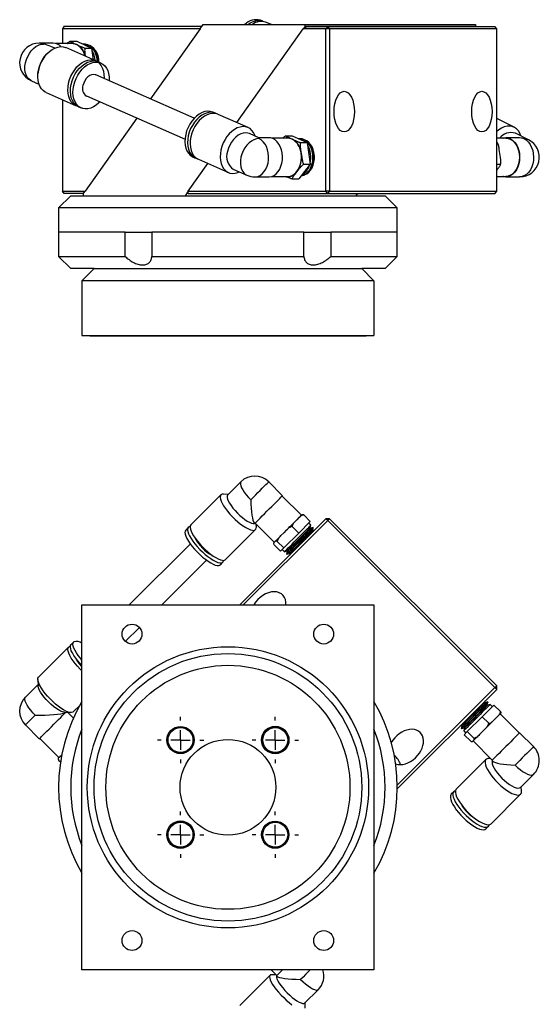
# Model space of a CAD drawing. Header units: inches. Extents: x 0.9 to 21.6, y 0.8 to 16.2.
# Tile 7 of 7: x 16.2 to 21.6, y 6.1 to 16.2. Entities that reach past the tile are written whole.
import ezdxf

# ---------------------------------------------------------------- set-up
doc = ezdxf.new("R2010")
doc.units = ezdxf.units.IN
doc.header["$MEASUREMENT"] = 0
doc.layers.add('SLD-0', color=7, linetype='Continuous')

# ---------------------------------------------------------------- blocks, each defined once
blk = doc.blocks.new('SW_CENTERMARKSYMBOL_0')
at = {"layer": 'SLD-0', "color": 0}
for p, q in [((0, 0.2), (0, 0.238)), ((-0.2, 0), (-0.238, 0)), ((0, 0), (-0.1, 0)), ((0, 0), (0, 0.1)), ((0, 0), (0, -0.1)), ((0, 0), (0.1, 0)), ((0.2, 0), (0.238, 0)), ((0, -0.2), (0, -0.238))]:
    blk.add_line(p, q, dxfattribs=at)
blk = doc.blocks.new('SW_CENTERMARKSYMBOL_1')
at = {"layer": 'SLD-0', "color": 0}
for p, q in [((0, 0.2), (0, 0.238)), ((-0.2, 0), (-0.238, 0)), ((0, 0), (-0.1, 0)), ((0, 0), (0, 0.1)), ((0, 0), (0, -0.1)), ((0, 0), (0.1, 0)), ((0.2, 0), (0.238, 0)), ((0, -0.2), (0, -0.238))]:
    blk.add_line(p, q, dxfattribs=at)
blk = doc.blocks.new('SW_CENTERMARKSYMBOL_2')
at = {"layer": 'SLD-0', "color": 0}
for p, q in [((0, 0.2), (0, 0.238)), ((-0.2, 0), (-0.238, 0)), ((0, 0), (-0.1, 0)), ((0, 0), (0, 0.1)), ((0, 0), (0, -0.1)), ((0, 0), (0.1, 0)), ((0.2, 0), (0.238, 0)), ((0, -0.2), (0, -0.238))]:
    blk.add_line(p, q, dxfattribs=at)
blk = doc.blocks.new('SW_CENTERMARKSYMBOL_3')
at = {"layer": 'SLD-0', "color": 0}
for p, q in [((0, 0.2), (0, 0.238)), ((-0.2, 0), (-0.238, 0)), ((0, 0), (-0.1, 0)), ((0, 0), (0, 0.1)), ((0, 0), (0, -0.1)), ((0, 0), (0.1, 0)), ((0.2, 0), (0.238, 0)), ((0, -0.2), (0, -0.238))]:
    blk.add_line(p, q, dxfattribs=at)

msp = doc.modelspace()

# ---------------------------------------------------------------- linework, layer by layer
at = {"color": 7, "linetype": 'Continuous', "lineweight": 25}
for p, q in [((18.747, 16.224), (18.72, 16.234)), ((18.835, 16.191), (18.774, 16.214)), ((16.703, 16.172), (16.686, 16.147)), ((18.101, 16.147), (16.686, 16.147)), ((16.686, 16.147), (16.686, 15.994)), ((16.703, 16.172), (18.118, 16.172)), ((18.101, 16.147), (17.59, 15.425)), ((18.101, 16.147), (18.132, 16.191)), ((18.132, 16.191), (19.179, 16.191)), ((18.479, 15.182), (19.16, 16.146)), ((19.16, 16.146), (19.196, 16.171)), ((19.179, 16.171), (19.16, 16.146)), ((19.394, 16.146), (19.16, 16.146)), ((19.179, 16.171), (19.179, 16.191)), ((19.179, 16.191), (20.932, 16.191)), ((20.932, 16.171), (19.179, 16.171)), ((19.196, 16.171), (19.412, 16.171)), ((19.412, 16.171), (19.394, 16.146)), ((19.394, 14.476), (19.394, 16.146)), ((19.43, 16.146), (19.394, 16.146)), ((19.43, 16.146), (19.412, 16.171)), ((19.412, 16.171), (21.13, 16.171)), ((19.43, 16.146), (19.43, 14.476)), ((21.148, 16.146), (19.43, 16.146)), ((20.932, 16.191), (20.932, 16.171)), ((20.932, 16.171), (20.932, 16.171)), ((21.148, 16.146), (21.13, 16.171)), ((21.148, 14.476), (21.148, 16.146)), ((16.592, 15.999), (16.449, 15.999)), ((16.789, 15.994), (16.623, 15.994)), ((16.766, 16.02), (16.834, 16.02)), ((16.805, 15.997), (16.832, 15.984)), ((16.834, 16.02), (16.986, 15.949)), ((16.607, 15.948), (16.569, 15.965)), ((17.029, 15.818), (16.721, 15.953)), ((16.832, 15.984), (16.86, 15.972)), ((16.914, 15.989), (16.911, 15.989)), ((16.919, 15.949), (16.986, 15.949)), ((16.986, 15.949), (17.004, 15.829)), ((16.518, 15.878), (16.504, 15.862)), ((16.919, 15.878), (16.921, 15.865)), ((17.082, 15.794), (17.056, 15.806)), ((16.439, 15.713), (16.436, 15.692)), ((16.368, 15.613), (16.445, 15.579)), ((18.041, 15.228), (17.029, 15.672)), ((16.518, 15.492), (16.827, 15.356)), ((16.686, 15.418), (16.686, 14.477)), ((16.934, 15.456), (17.946, 15.011)), ((16.853, 15.345), (16.88, 15.333)), ((18.259, 15.278), (18.232, 15.29)), ((17.451, 15.229), (16.92, 14.477)), ((18.594, 15.131), (18.286, 15.266)), ((21.329, 15.135), (21.148, 15.225)), ((18.705, 15.027), (18.608, 15.07)), ((18.806, 15.027), (18.705, 15.027)), ((19.003, 15.022), (18.836, 15.022)), ((18.98, 15.048), (19.047, 15.048)), ((19.018, 15.025), (19.046, 15.013)), ((19.046, 15.013), (19.073, 15)), ((19.047, 15.048), (19.2, 14.977)), ((19.128, 15.017), (19.125, 15.017)), ((21.242, 15.022), (21.148, 15.022)), ((21.337, 15.027), (21.242, 15.027)), ((21.474, 15.006), (21.34, 15.073)), ((19.133, 14.977), (19.2, 14.977)), ((19.133, 14.906), (19.139, 14.866)), ((19.2, 14.977), (19.233, 14.755)), ((21.154, 14.976), (21.148, 14.976)), ((21.155, 14.974), (21.153, 14.977)), ((21.157, 14.97), (21.155, 14.974)), ((21.181, 14.864), (21.175, 14.905)), ((18.03, 14.828), (18.057, 14.817)), ((18.083, 14.805), (18.392, 14.67)), ((19.139, 14.866), (19.145, 14.826)), ((21.187, 14.824), (21.181, 14.864)), ((17.979, 14.476), (18.182, 14.762)), ((18.446, 14.701), (18.582, 14.641)), ((19.096, 14.679), (19.074, 14.652)), ((19.117, 14.706), (19.096, 14.679)), ((19.233, 14.755), (19.114, 14.603)), ((19.166, 14.755), (19.233, 14.755)), ((21.186, 14.753), (21.148, 14.753)), ((21.148, 14.692), (21.158, 14.705)), ((21.185, 14.747), (21.189, 14.763)), ((18.663, 14.624), (18.806, 14.624)), ((18.836, 14.629), (19.003, 14.629)), ((18.987, 14.626), (18.981, 14.629)), ((19.047, 14.603), (19.114, 14.603)), ((21.148, 14.629), (21.242, 14.629)), ((21.242, 14.624), (21.384, 14.624)), ((16.686, 14.477), (16.92, 14.477)), ((16.703, 14.452), (16.686, 14.477)), ((16.901, 14.451), (16.92, 14.477)), ((17.979, 14.476), (17.948, 14.431)), ((17.979, 14.476), (19.394, 14.476)), ((17.979, 14.451), (17.979, 14.476)), ((19.43, 14.476), (19.394, 14.476)), ((19.412, 14.451), (19.394, 14.476)), ((19.412, 14.451), (19.43, 14.476)), ((19.43, 14.476), (21.148, 14.476)), ((21.13, 14.451), (21.148, 14.476)), ((16.772, 14.431), (16.647, 14.306)), ((16.902, 14.452), (16.703, 14.452)), ((16.772, 14.431), (20.002, 14.431)), ((16.901, 14.451), (16.901, 14.431)), ((19.412, 14.451), (17.979, 14.451)), ((21.13, 14.451), (19.412, 14.451)), ((19.715, 14.451), (19.702, 14.431)), ((20.127, 14.306), (20.002, 14.431)), ((16.647, 14.306), (16.647, 14.056)), ((20.127, 14.306), (16.647, 14.306)), ((20.127, 14.056), (20.127, 14.306)), ((16.647, 14.056), (16.647, 13.806)), ((17.331, 14.056), (16.647, 14.056)), ((17.331, 14.056), (17.606, 14.056)), ((17.331, 13.806), (17.331, 14.056)), ((19.167, 14.056), (17.606, 14.056)), ((17.606, 14.056), (17.606, 13.806)), ((19.167, 14.056), (19.443, 14.056)), ((19.167, 13.806), (19.167, 14.056)), ((19.443, 14.056), (19.443, 13.806)), ((20.127, 14.056), (19.443, 14.056)), ((20.127, 13.806), (20.127, 14.056)), ((16.647, 13.806), (16.772, 13.681)), ((16.647, 13.806), (17.331, 13.806)), ((17.606, 13.806), (19.167, 13.806)), ((19.443, 13.806), (20.127, 13.806)), ((20.002, 13.681), (20.127, 13.806)), ((17.012, 13.681), (16.772, 13.681)), ((16.887, 13.556), (17.012, 13.681)), ((17.012, 13.681), (19.762, 13.681)), ((19.762, 13.681), (19.887, 13.556)), ((20.002, 13.681), (19.762, 13.681)), ((19.887, 13.556), (16.887, 13.556)), ((16.887, 13.556), (16.887, 12.994)), ((19.887, 13.556), (19.887, 12.994)), ((16.887, 12.994), (19.887, 12.994)), ((16.977, 12.989), (19.797, 12.989)), ((18.521, 11.49), (18.384, 11.354)), ((18.948, 11.347), (18.806, 11.49)), ((18.315, 11.355), (18.006, 11.047)), ((18.391, 11.36), (18.34, 11.363)), ((19.142, 11.147), (18.945, 11.344)), ((19.166, 11.15), (19.233, 11.082)), ((18.508, 10.225), (19.394, 11.111)), ((19.412, 11.093), (18.543, 10.225)), ((18.657, 11.069), (18.663, 11.062)), ((18.666, 11.066), (18.864, 10.868)), ((18.679, 11.024), (18.677, 11.055)), ((19.096, 11.101), (19.074, 11.079)), ((19.117, 11.122), (19.096, 11.101)), ((19.233, 11.082), (19.114, 10.963)), ((19.238, 11.043), (19.216, 11.065)), ((19.231, 11.017), (19.238, 11.043)), ((19.412, 11.093), (19.394, 11.111)), ((19.43, 11.111), (19.394, 11.111)), ((19.412, 11.093), (19.43, 11.111)), ((21.13, 9.375), (19.412, 11.093)), ((19.43, 11.111), (21.148, 9.393)), ((17.98, 11.02), (17.953, 10.994)), ((18.363, 10.69), (18.671, 10.999)), ((18.96, 10.964), (18.932, 10.937)), ((18.987, 10.992), (18.96, 10.964)), ((19.114, 10.963), (18.961, 10.81)), ((19.047, 11.03), (19.114, 10.963)), ((19.235, 11.014), (19.231, 11.017)), ((19.261, 11.021), (19.235, 11.014)), ((19.257, 10.992), (19.264, 11.018)), ((19.26, 10.988), (19.257, 10.992)), ((19.276, 10.993), (19.26, 10.988)), ((19.264, 11.018), (19.261, 11.021)), ((18.001, 10.852), (17.373, 10.225)), ((18.867, 10.871), (18.861, 10.865)), ((18.861, 10.844), (18.928, 10.777)), ((18.872, 10.877), (18.867, 10.871)), ((18.894, 10.877), (18.961, 10.81)), ((18.961, 10.81), (18.928, 10.777)), ((18.945, 10.794), (18.968, 10.772)), ((18.968, 10.772), (18.993, 10.779)), ((18.997, 10.776), (18.99, 10.75)), ((18.99, 10.75), (18.993, 10.747)), ((18.993, 10.779), (18.997, 10.776)), ((18.993, 10.747), (19.019, 10.754)), ((19.022, 10.75), (19.018, 10.734)), ((19.019, 10.754), (19.022, 10.75)), ((17.707, 10.225), (18.168, 10.685)), ((18.309, 10.637), (18.336, 10.664)), ((16.887, 6.475), (16.887, 10.225)), ((16.887, 10.225), (19.887, 10.225)), ((19.887, 10.225), (19.887, 6.475)), ((17.332, 9.849), (17.477, 9.994)), ((16.803, 9.844), (16.776, 9.817)), ((16.75, 9.79), (16.441, 9.482)), ((16.434, 9.457), (16.437, 9.392)), ((16.436, 9.406), (16.307, 9.276)), ((20.126, 8.371), (21.13, 9.375)), ((21.148, 9.357), (20.127, 8.336)), ((21.13, 9.375), (21.148, 9.393)), ((21.13, 9.375), (21.148, 9.357)), ((21.148, 9.357), (21.148, 9.393)), ((21.025, 9.223), (21.03, 9.239)), ((21.029, 9.22), (21.025, 9.223)), ((21.055, 9.227), (21.029, 9.22)), ((21.051, 9.198), (21.058, 9.224)), ((21.058, 9.224), (21.055, 9.227)), ((16.708, 9.121), (16.773, 9.118)), ((16.799, 9.062), (16.742, 9.119)), ((16.798, 9.126), (16.864, 9.192)), ((20.999, 9.075), (21.119, 9.196)), ((21.054, 9.194), (21.051, 9.198)), ((21.08, 9.201), (21.054, 9.194)), ((21.102, 9.179), (21.08, 9.201)), ((21.186, 9.129), (21.119, 9.196)), ((20.846, 8.923), (20.999, 9.075)), ((21.066, 9.008), (20.999, 9.075)), ((21.115, 9.036), (21.137, 9.058)), ((21.137, 9.058), (21.158, 9.079)), ((21.381, 8.908), (21.184, 9.105)), ((16.307, 8.991), (16.449, 8.848)), ((20.771, 8.981), (20.787, 8.985)), ((20.791, 8.982), (20.784, 8.956)), ((20.784, 8.956), (20.787, 8.953)), ((20.787, 8.985), (20.791, 8.982)), ((20.787, 8.953), (20.813, 8.96)), ((20.816, 8.956), (20.809, 8.93)), ((20.809, 8.93), (20.831, 8.908)), ((20.813, 8.96), (20.816, 8.956)), ((20.814, 8.891), (20.846, 8.923)), ((20.913, 8.856), (20.846, 8.923)), ((20.973, 8.894), (21, 8.921)), ((21, 8.921), (21.028, 8.949)), ((21.527, 8.769), (21.384, 8.911)), ((16.453, 8.852), (16.65, 8.655)), ((20.882, 8.824), (20.814, 8.891)), ((20.903, 8.824), (20.908, 8.829)), ((20.905, 8.826), (21.103, 8.629)), ((20.908, 8.829), (20.914, 8.835)), ((16.653, 8.658), (16.647, 8.652)), ((16.647, 8.63), (16.666, 8.611)), ((16.659, 8.664), (16.653, 8.658)), ((21.038, 8.636), (20.733, 8.331)), ((21.088, 8.644), (21.07, 8.645)), ((21.099, 8.626), (21.107, 8.618)), ((21.392, 8.349), (21.527, 8.483)), ((20.707, 8.305), (20.681, 8.279)), ((21.404, 8.312), (21.401, 8.358)), ((21.09, 7.975), (21.394, 8.28)), ((21.037, 7.923), (21.064, 7.949)), ((19.887, 6.475), (16.887, 6.475)), ((18.82, 6.418), (18.508, 6.106)), ((18.83, 6.475), (18.889, 6.416)), ((18.882, 6.422), (18.838, 6.424)), ((18.885, 6.412), (18.89, 6.408)), ((19.175, 6.132), (19.313, 6.27)), ((19.182, 6.08), (19.18, 6.137))]:
    msp.add_line(p, q, dxfattribs=at)
at = {"color": 7, "linetype": 'Continuous', "lineweight": 25, "flags": 128}
for points in [[(16.492, 15.99), (16.467, 15.997), (16.449, 15.999)], [(16.368, 15.613), (16.361, 15.616), (16.341, 15.631), (16.325, 15.65), (16.313, 15.673), (16.305, 15.701), (16.301, 15.731), (16.302, 15.764), (16.307, 15.797), (16.316, 15.831), (16.33, 15.863), (16.347, 15.894), (16.367, 15.921), (16.39, 15.945), (16.415, 15.964), (16.44, 15.978), (16.466, 15.987), (16.492, 15.99)], [(16.441, 15.722), (16.452, 15.759), (16.466, 15.795), (16.483, 15.829), (16.504, 15.861), (16.528, 15.889), (16.554, 15.914), (16.581, 15.934), (16.609, 15.949), (16.638, 15.959), (16.666, 15.963), (16.693, 15.962), (16.718, 15.955), (16.721, 15.953)], [(17.047, 15.808), (17.043, 15.842), (17.035, 15.875), (17.023, 15.905), (17.008, 15.931), (16.99, 15.954), (16.969, 15.971), (16.946, 15.982), (16.922, 15.988), (16.9, 15.988)], [(17.047, 15.808), (17.043, 15.842), (17.035, 15.875), (17.023, 15.905), (17.008, 15.931), (16.99, 15.954), (16.969, 15.971), (16.946, 15.982), (16.922, 15.988), (16.902, 15.988)], [(17.05, 15.806), (17.05, 15.808), (17.046, 15.842), (17.038, 15.875), (17.026, 15.905), (17.011, 15.931), (16.993, 15.954), (16.972, 15.971), (16.949, 15.982), (16.925, 15.988), (16.914, 15.989)], [(16.75, 15.587), (16.76, 15.624), (16.774, 15.66), (16.792, 15.694), (16.813, 15.726), (16.836, 15.754), (16.862, 15.778), (16.889, 15.799), (16.918, 15.814), (16.946, 15.823), (16.974, 15.828), (17.001, 15.826), (17.026, 15.819), (17.049, 15.807), (17.069, 15.789), (17.086, 15.767), (17.099, 15.74), (17.108, 15.71), (17.113, 15.677), (17.114, 15.642), (17.113, 15.635)], [(16.776, 15.575), (16.787, 15.612), (16.801, 15.648), (16.818, 15.682), (16.839, 15.714), (16.863, 15.742), (16.889, 15.767), (16.916, 15.787), (16.944, 15.802), (16.973, 15.812), (17.001, 15.816), (17.028, 15.815), (17.053, 15.807), (17.056, 15.806)], [(16.803, 15.564), (16.813, 15.601), (16.827, 15.636), (16.845, 15.671), (16.866, 15.702), (16.889, 15.731), (16.915, 15.755), (16.942, 15.775), (16.971, 15.79), (16.999, 15.8), (17.027, 15.804), (17.054, 15.803), (17.079, 15.796), (17.102, 15.783), (17.122, 15.766), (17.139, 15.743), (17.152, 15.717), (17.161, 15.687), (17.166, 15.654), (17.167, 15.619), (17.166, 15.612)], [(16.518, 15.492), (16.51, 15.496), (16.488, 15.511), (16.47, 15.531), (16.455, 15.556), (16.443, 15.584), (16.436, 15.616), (16.434, 15.65), (16.435, 15.686), (16.441, 15.722)], [(16.84, 15.351), (16.818, 15.361), (16.797, 15.376), (16.778, 15.396), (16.763, 15.42), (16.752, 15.449), (16.745, 15.48), (16.742, 15.515), (16.744, 15.55), (16.75, 15.587)], [(17.029, 15.672), (17.024, 15.674), (17.006, 15.677), (16.987, 15.674), (16.967, 15.665), (16.948, 15.652), (16.931, 15.634), (16.917, 15.613), (16.905, 15.589), (16.898, 15.564)], [(16.853, 15.345), (16.845, 15.349), (16.823, 15.364), (16.805, 15.384), (16.79, 15.409), (16.778, 15.437), (16.772, 15.469), (16.769, 15.503), (16.77, 15.539), (16.776, 15.575)], [(17.071, 15.395), (17.06, 15.384), (17.034, 15.362), (17.006, 15.344), (16.977, 15.332), (16.949, 15.325), (16.922, 15.323), (16.895, 15.328), (16.871, 15.337), (16.85, 15.352), (16.831, 15.372), (16.816, 15.397), (16.805, 15.425), (16.798, 15.457), (16.795, 15.491), (16.797, 15.527), (16.803, 15.564)], [(18.232, 15.29), (18.229, 15.291), (18.204, 15.298), (18.177, 15.299), (18.149, 15.295), (18.121, 15.285), (18.092, 15.27), (18.065, 15.25), (18.039, 15.226), (18.016, 15.197), (17.995, 15.166), (17.977, 15.132), (17.963, 15.096), (17.953, 15.059)], [(18.272, 15.271), (18.256, 15.279), (18.231, 15.286), (18.204, 15.288), (18.176, 15.284), (18.147, 15.274), (18.119, 15.259), (18.092, 15.239), (18.066, 15.214), (18.042, 15.186), (18.022, 15.154), (18.004, 15.12), (17.99, 15.084), (17.98, 15.047)], [(18.286, 15.266), (18.283, 15.268), (18.257, 15.275), (18.23, 15.276), (18.202, 15.272), (18.174, 15.262), (18.146, 15.247), (18.118, 15.227), (18.093, 15.203), (18.069, 15.174), (18.048, 15.142), (18.03, 15.108), (18.016, 15.072), (18.006, 15.036)], [(18.667, 15.044), (18.664, 15.053), (18.651, 15.08), (18.634, 15.102), (18.614, 15.12), (18.591, 15.132), (18.566, 15.139), (18.539, 15.141), (18.511, 15.137), (18.482, 15.127), (18.454, 15.112), (18.427, 15.092), (18.401, 15.067), (18.377, 15.039), (18.357, 15.007), (18.339, 14.973), (18.325, 14.937), (18.315, 14.9)], [(21.396, 15.045), (21.396, 15.046), (21.386, 15.074), (21.371, 15.098), (21.353, 15.118), (21.332, 15.133), (21.308, 15.143), (21.282, 15.147), (21.255, 15.145), (21.226, 15.139), (21.197, 15.126), (21.169, 15.109), (21.148, 15.092)], [(17.953, 15.059), (17.947, 15.022), (17.945, 14.986), (17.948, 14.952), (17.955, 14.921), (17.966, 14.892), (17.981, 14.868), (18, 14.848), (18.021, 14.833), (18.03, 14.828)], [(17.98, 15.047), (17.974, 15.011), (17.972, 14.975), (17.975, 14.941), (17.982, 14.909), (17.993, 14.88), (18.008, 14.856), (18.026, 14.836), (18.048, 14.821), (18.07, 14.812)], [(18.006, 15.036), (18, 14.999), (17.999, 14.963), (18.001, 14.929), (18.008, 14.897), (18.019, 14.869), (18.034, 14.844), (18.053, 14.824), (18.074, 14.809), (18.083, 14.805)], [(18.608, 15.07), (18.593, 15.075), (18.569, 15.078), (18.544, 15.075), (18.518, 15.066), (18.492, 15.052), (18.468, 15.033), (18.445, 15.009), (18.425, 14.982), (18.407, 14.951), (18.394, 14.919), (18.384, 14.885)], [(18.705, 15.018), (18.68, 15.015), (18.654, 15.006), (18.628, 14.992), (18.604, 14.973), (18.581, 14.949), (18.561, 14.922), (18.544, 14.891), (18.53, 14.859), (18.521, 14.826), (18.515, 14.792), (18.515, 14.76), (18.519, 14.729), (18.527, 14.702), (18.539, 14.678), (18.555, 14.659), (18.575, 14.645), (18.582, 14.641)], [(18.663, 14.624), (18.67, 14.624), (18.695, 14.629), (18.718, 14.64), (18.74, 14.656), (18.76, 14.678), (18.777, 14.704), (18.79, 14.733), (18.799, 14.766), (18.804, 14.8), (18.805, 14.835), (18.802, 14.87), (18.795, 14.903), (18.783, 14.935), (18.768, 14.962), (18.749, 14.986), (18.728, 15.005), (18.705, 15.018)], [(18.806, 14.624), (18.812, 14.624), (18.837, 14.629), (18.861, 14.64), (18.883, 14.656), (18.902, 14.678), (18.919, 14.704), (18.932, 14.733), (18.942, 14.766), (18.947, 14.8), (18.948, 14.835), (18.945, 14.87), (18.937, 14.903), (18.925, 14.935), (18.91, 14.962), (18.892, 14.986), (18.871, 15.005), (18.848, 15.018), (18.824, 15.025), (18.806, 15.027)], [(19.139, 14.635), (19.139, 14.635), (19.163, 14.642), (19.186, 14.654), (19.206, 14.672), (19.224, 14.695), (19.239, 14.722), (19.25, 14.753), (19.258, 14.785), (19.26, 14.819), (19.259, 14.854), (19.253, 14.887), (19.244, 14.918), (19.23, 14.947), (19.213, 14.971), (19.193, 14.991), (19.171, 15.006), (19.148, 15.014), (19.123, 15.017), (19.114, 15.016)], [(19.139, 14.635), (19.139, 14.635), (19.163, 14.642), (19.186, 14.654), (19.206, 14.672), (19.224, 14.695), (19.239, 14.722), (19.25, 14.753), (19.258, 14.785), (19.26, 14.819), (19.259, 14.854), (19.253, 14.887), (19.244, 14.918), (19.23, 14.947), (19.213, 14.971), (19.193, 14.991), (19.171, 15.006), (19.148, 15.014), (19.123, 15.017), (19.115, 15.017)], [(19.139, 14.635), (19.142, 14.635), (19.166, 14.642), (19.189, 14.654), (19.209, 14.672), (19.227, 14.695), (19.242, 14.722), (19.253, 14.753), (19.261, 14.785), (19.264, 14.819), (19.262, 14.854), (19.256, 14.887), (19.247, 14.918), (19.233, 14.947), (19.216, 14.971), (19.196, 14.991), (19.174, 15.006), (19.151, 15.014), (19.128, 15.017)], [(19.181, 14.649), (19.198, 14.657), (19.218, 14.673), (19.236, 14.693), (19.251, 14.718), (19.263, 14.746), (19.271, 14.777), (19.276, 14.809), (19.276, 14.842), (19.271, 14.874), (19.263, 14.905), (19.251, 14.933), (19.236, 14.958), (19.218, 14.978), (19.198, 14.994), (19.181, 15.002)], [(21.211, 15.022), (21.216, 15.024), (21.24, 15.027), (21.265, 15.024), (21.289, 15.016), (21.312, 15.001), (21.332, 14.981), (21.35, 14.957), (21.364, 14.928), (21.375, 14.896), (21.382, 14.863), (21.384, 14.828), (21.382, 14.793), (21.376, 14.758), (21.366, 14.726), (21.352, 14.698), (21.334, 14.672), (21.314, 14.652), (21.292, 14.637), (21.268, 14.627), (21.243, 14.624), (21.218, 14.627), (21.211, 14.629)], [(21.242, 15.022), (21.265, 15.02), (21.288, 15.011), (21.31, 14.997), (21.33, 14.978), (21.347, 14.954), (21.362, 14.926), (21.372, 14.895), (21.379, 14.862), (21.381, 14.827), (21.379, 14.793), (21.373, 14.76), (21.363, 14.729), (21.349, 14.701), (21.332, 14.676), (21.313, 14.656), (21.291, 14.641), (21.267, 14.632), (21.243, 14.629), (21.242, 14.629)], [(21.432, 15.016), (21.454, 15.001), (21.475, 14.981), (21.493, 14.957), (21.507, 14.928), (21.518, 14.896), (21.524, 14.863), (21.527, 14.828), (21.525, 14.793), (21.519, 14.758), (21.508, 14.726), (21.494, 14.698), (21.477, 14.672), (21.457, 14.652), (21.434, 14.637), (21.41, 14.627), (21.386, 14.624), (21.384, 14.624)], [(21.474, 15.006), (21.456, 15.013), (21.432, 15.016)], [(18.315, 14.9), (18.309, 14.864), (18.307, 14.828), (18.31, 14.793), (18.317, 14.762), (18.328, 14.733), (18.343, 14.709), (18.361, 14.689), (18.383, 14.674), (18.407, 14.664), (18.433, 14.66), (18.461, 14.661), (18.489, 14.668), (18.505, 14.675)], [(18.521, 11.49), (18.515, 11.48), (18.515, 11.467), (18.519, 11.45), (18.527, 11.429), (18.539, 11.407), (18.555, 11.382), (18.575, 11.356), (18.597, 11.33), (18.621, 11.305)], [(18.621, 11.305), (18.645, 11.329), (18.67, 11.354), (18.695, 11.379), (18.718, 11.402), (18.74, 11.424), (18.76, 11.444), (18.777, 11.461), (18.79, 11.474), (18.799, 11.483), (18.804, 11.489), (18.806, 11.49)], [(18.315, 11.355), (18.309, 11.345), (18.307, 11.331), (18.31, 11.313), (18.317, 11.292), (18.328, 11.269), (18.343, 11.243), (18.361, 11.216), (18.383, 11.187), (18.407, 11.159), (18.433, 11.131), (18.461, 11.104), (18.489, 11.079), (18.517, 11.056), (18.545, 11.036), (18.572, 11.019), (18.597, 11.006), (18.619, 10.997), (18.638, 10.992), (18.654, 10.991), (18.666, 10.995), (18.674, 11.003), (18.678, 11.016), (18.679, 11.024)], [(18.384, 11.354), (18.379, 11.344), (18.378, 11.33), (18.382, 11.313), (18.39, 11.293), (18.403, 11.27), (18.419, 11.246), (18.438, 11.22), (18.46, 11.194), (18.485, 11.169), (18.51, 11.145), (18.536, 11.123), (18.561, 11.103), (18.586, 11.087), (18.609, 11.075), (18.629, 11.066), (18.646, 11.063), (18.66, 11.063), (18.662, 11.064)], [(18.663, 11.062), (18.663, 11.062), (18.667, 11.066), (18.674, 11.073), (18.686, 11.085), (18.701, 11.1), (18.719, 11.118), (18.74, 11.139), (18.763, 11.162), (18.788, 11.187), (18.812, 11.212), (18.837, 11.236), (18.861, 11.26), (18.883, 11.282), (18.902, 11.301), (18.919, 11.318), (18.932, 11.331), (18.942, 11.341), (18.947, 11.346), (18.948, 11.347)], [(19.117, 11.122), (19.124, 11.128), (19.129, 11.134), (19.134, 11.139), (19.138, 11.143), (19.141, 11.146), (19.143, 11.148), (19.144, 11.149), (19.145, 11.15)], [(18.006, 11.047), (18, 11.037), (17.999, 11.022), (18.001, 11.005), (18.008, 10.984), (18.019, 10.96), (18.034, 10.935), (18.053, 10.907), (18.074, 10.879), (18.099, 10.851), (18.125, 10.823), (18.152, 10.796), (18.181, 10.77), (18.209, 10.747), (18.237, 10.727), (18.263, 10.711), (18.288, 10.697), (18.311, 10.688), (18.33, 10.684), (18.346, 10.683), (18.358, 10.687), (18.363, 10.69)], [(18.968, 10.772), (18.968, 10.772), (18.971, 10.776), (18.979, 10.784), (18.991, 10.795), (19.006, 10.811), (19.025, 10.829), (19.046, 10.85), (19.069, 10.873), (19.093, 10.897), (19.117, 10.921), (19.141, 10.945), (19.163, 10.968), (19.184, 10.988), (19.202, 11.006), (19.217, 11.021), (19.228, 11.033), (19.235, 11.04), (19.238, 11.043), (19.238, 11.043)], [(18.987, 10.992), (18.998, 11.003), (19.01, 11.015), (19.021, 11.026), (19.032, 11.037), (19.043, 11.048), (19.054, 11.059), (19.064, 11.069), (19.074, 11.079)], [(17.953, 10.994), (17.947, 10.983), (17.945, 10.969), (17.948, 10.952), (17.955, 10.931), (17.966, 10.907), (17.981, 10.881), (18, 10.854), (18.021, 10.826), (18.045, 10.797), (18.072, 10.769), (18.099, 10.742), (18.127, 10.717), (18.156, 10.694), (18.184, 10.674), (18.21, 10.657), (18.235, 10.644), (18.257, 10.635), (18.277, 10.63), (18.293, 10.63), (18.305, 10.634), (18.309, 10.637)], [(17.98, 11.02), (17.974, 11.01), (17.972, 10.996), (17.975, 10.978), (17.982, 10.957), (17.993, 10.934), (18.008, 10.908), (18.026, 10.881), (18.048, 10.852), (18.072, 10.824), (18.098, 10.796), (18.126, 10.769), (18.154, 10.744), (18.182, 10.721), (18.21, 10.701), (18.237, 10.684), (18.262, 10.671), (18.284, 10.662), (18.303, 10.657), (18.319, 10.656), (18.331, 10.66), (18.339, 10.668), (18.343, 10.681), (18.344, 10.683)], [(17.999, 11.028), (17.99, 11.026), (17.98, 11.02)], [(18.872, 10.877), (18.877, 10.882), (18.883, 10.888), (18.89, 10.895), (18.897, 10.902), (18.905, 10.91), (18.913, 10.918), (18.922, 10.927), (18.932, 10.937)], [(18.99, 10.75), (18.99, 10.75), (18.994, 10.754), (19.001, 10.761), (19.013, 10.773), (19.029, 10.789), (19.047, 10.807), (19.068, 10.828), (19.091, 10.851), (19.115, 10.875), (19.139, 10.899), (19.163, 10.923), (19.186, 10.946), (19.206, 10.966), (19.224, 10.984), (19.239, 10.999), (19.25, 11.01), (19.258, 11.018), (19.26, 11.021), (19.261, 11.021)], [(18.993, 10.747), (18.993, 10.747), (18.997, 10.751), (19.004, 10.758), (19.016, 10.77), (19.032, 10.786), (19.05, 10.804), (19.071, 10.825), (19.094, 10.848), (19.118, 10.872), (19.142, 10.896), (19.166, 10.92), (19.189, 10.942), (19.209, 10.963), (19.227, 10.981), (19.242, 10.996), (19.253, 11.007), (19.261, 11.015), (19.264, 11.017), (19.264, 11.018)], [(18.993, 10.779), (18.994, 10.779), (18.998, 10.783), (19.006, 10.791), (19.018, 10.803), (19.033, 10.819), (19.051, 10.837), (19.072, 10.857), (19.094, 10.879), (19.116, 10.902), (19.139, 10.924), (19.16, 10.946), (19.18, 10.965), (19.197, 10.983), (19.212, 10.997), (19.222, 11.008), (19.229, 11.014), (19.231, 11.017), (19.231, 11.017)], [(18.997, 10.776), (18.997, 10.776), (19.001, 10.78), (19.009, 10.788), (19.021, 10.8), (19.036, 10.815), (19.055, 10.834), (19.075, 10.854), (19.097, 10.876), (19.12, 10.898), (19.142, 10.921), (19.163, 10.942), (19.183, 10.962), (19.201, 10.979), (19.215, 10.994), (19.225, 11.004), (19.232, 11.011), (19.235, 11.014), (19.235, 11.014)], [(19.019, 10.754), (19.019, 10.754), (19.023, 10.758), (19.031, 10.766), (19.043, 10.778), (19.058, 10.793), (19.077, 10.812), (19.097, 10.832), (19.119, 10.854), (19.141, 10.877), (19.164, 10.899), (19.185, 10.92), (19.205, 10.94), (19.223, 10.958), (19.237, 10.972), (19.247, 10.982), (19.254, 10.989), (19.257, 10.992), (19.257, 10.992)], [(19.022, 10.75), (19.022, 10.751), (19.026, 10.755), (19.034, 10.763), (19.046, 10.775), (19.062, 10.79), (19.08, 10.808), (19.1, 10.829), (19.122, 10.851), (19.145, 10.873), (19.167, 10.896), (19.189, 10.917), (19.208, 10.937), (19.226, 10.954), (19.24, 10.968), (19.251, 10.979), (19.257, 10.986), (19.26, 10.988), (19.26, 10.988)], [(16.887, 9.602), (16.869, 9.621), (16.845, 9.649), (16.823, 9.677), (16.805, 9.705), (16.79, 9.731), (16.778, 9.754), (16.772, 9.775), (16.769, 9.793), (16.77, 9.807), (16.776, 9.817)], [(16.887, 9.658), (16.871, 9.676), (16.85, 9.704), (16.831, 9.731), (16.816, 9.757), (16.805, 9.781), (16.798, 9.802), (16.795, 9.819), (16.797, 9.833), (16.803, 9.844)], [(16.887, 9.548), (16.868, 9.566), (16.842, 9.594), (16.818, 9.623), (16.797, 9.651), (16.778, 9.678), (16.763, 9.704), (16.752, 9.728), (16.745, 9.748), (16.742, 9.766), (16.744, 9.78), (16.75, 9.79)], [(16.75, 9.79), (16.76, 9.796), (16.769, 9.798)], [(16.798, 9.126), (16.793, 9.122), (16.781, 9.118), (16.765, 9.119), (16.746, 9.124), (16.723, 9.133), (16.699, 9.146), (16.672, 9.163), (16.644, 9.183), (16.616, 9.206), (16.588, 9.231), (16.56, 9.258), (16.534, 9.286), (16.51, 9.314), (16.488, 9.342), (16.47, 9.37), (16.455, 9.396), (16.443, 9.419), (16.436, 9.44), (16.434, 9.458), (16.435, 9.472), (16.441, 9.482), (16.441, 9.482)], [(16.708, 9.121), (16.705, 9.121), (16.688, 9.125), (16.668, 9.133), (16.645, 9.146), (16.62, 9.162), (16.595, 9.181), (16.569, 9.203), (16.543, 9.227), (16.519, 9.253), (16.497, 9.279), (16.478, 9.304), (16.462, 9.329), (16.449, 9.352), (16.441, 9.372), (16.437, 9.389), (16.437, 9.392)], [(16.407, 9.091), (16.383, 9.117), (16.361, 9.143), (16.341, 9.168), (16.325, 9.193), (16.313, 9.216), (16.305, 9.236), (16.301, 9.253), (16.302, 9.267), (16.307, 9.276)], [(21.055, 9.227), (21.054, 9.226), (21.05, 9.222), (21.042, 9.214), (21.03, 9.202), (21.015, 9.187), (20.996, 9.168), (20.975, 9.147), (20.952, 9.124), (20.928, 9.1), (20.904, 9.076), (20.88, 9.052), (20.857, 9.029), (20.837, 9.009), (20.819, 8.991), (20.804, 8.976), (20.793, 8.965), (20.786, 8.958), (20.784, 8.956), (20.784, 8.956)], [(21.058, 9.224), (21.057, 9.223), (21.053, 9.219), (21.045, 9.211), (21.033, 9.199), (21.018, 9.184), (20.999, 9.165), (20.978, 9.144), (20.955, 9.121), (20.931, 9.097), (20.907, 9.073), (20.883, 9.049), (20.86, 9.026), (20.84, 9.006), (20.822, 8.988), (20.807, 8.973), (20.796, 8.962), (20.79, 8.955), (20.787, 8.953), (20.787, 8.953)], [(21.025, 9.223), (21.025, 9.223), (21.022, 9.219), (21.014, 9.212), (21.003, 9.2), (20.988, 9.186), (20.97, 9.168), (20.95, 9.147), (20.928, 9.126), (20.906, 9.103), (20.883, 9.081), (20.862, 9.059), (20.842, 9.039), (20.824, 9.021), (20.809, 9.007), (20.798, 8.995), (20.791, 8.988), (20.788, 8.985), (20.787, 8.985)], [(21.029, 9.22), (21.029, 9.219), (21.025, 9.216), (21.018, 9.209), (21.006, 9.197), (20.991, 9.182), (20.973, 9.164), (20.953, 9.144), (20.932, 9.122), (20.909, 9.1), (20.887, 9.077), (20.865, 9.056), (20.845, 9.036), (20.827, 9.018), (20.812, 9.003), (20.801, 8.992), (20.794, 8.985), (20.791, 8.982), (20.791, 8.982)], [(16.449, 8.848), (16.449, 8.849), (16.453, 8.852), (16.46, 8.859), (16.472, 8.871), (16.487, 8.886), (16.506, 8.905), (16.527, 8.926), (16.55, 8.949), (16.574, 8.973), (16.599, 8.998), (16.623, 9.022), (16.647, 9.046), (16.669, 9.068), (16.689, 9.088), (16.705, 9.104), (16.719, 9.118), (16.721, 9.12)], [(21.08, 9.201), (21.08, 9.201), (21.076, 9.197), (21.068, 9.189), (21.056, 9.177), (21.04, 9.161), (21.021, 9.143), (21, 9.122), (20.977, 9.099), (20.953, 9.075), (20.929, 9.05), (20.905, 9.027), (20.883, 9.004), (20.862, 8.984), (20.844, 8.966), (20.83, 8.951), (20.819, 8.94), (20.812, 8.933), (20.809, 8.931), (20.809, 8.93)], [(21.051, 9.198), (21.051, 9.197), (21.047, 9.194), (21.04, 9.187), (21.028, 9.175), (21.013, 9.16), (20.995, 9.142), (20.975, 9.122), (20.954, 9.1), (20.931, 9.078), (20.908, 9.055), (20.887, 9.034), (20.867, 9.014), (20.849, 8.996), (20.834, 8.981), (20.823, 8.97), (20.816, 8.963), (20.813, 8.96), (20.813, 8.96)], [(21.054, 9.194), (21.054, 9.194), (21.05, 9.191), (21.043, 9.183), (21.031, 9.172), (21.017, 9.157), (20.999, 9.139), (20.979, 9.119), (20.957, 9.097), (20.934, 9.075), (20.912, 9.052), (20.89, 9.03), (20.87, 9.01), (20.852, 8.993), (20.838, 8.978), (20.826, 8.967), (20.819, 8.96), (20.816, 8.956), (20.816, 8.956)], [(16.307, 8.991), (16.307, 8.991), (16.31, 8.994), (16.318, 9.002), (16.329, 9.014), (16.345, 9.029), (16.363, 9.047), (16.384, 9.068), (16.407, 9.091)], [(21.115, 9.036), (21.105, 9.026), (21.095, 9.016), (21.084, 9.005), (21.073, 8.994), (21.062, 8.983), (21.05, 8.971), (21.039, 8.96), (21.028, 8.949)], [(21.187, 9.108), (21.186, 9.107), (21.185, 9.106), (21.183, 9.104), (21.179, 9.1), (21.175, 9.096), (21.171, 9.092), (21.165, 9.086), (21.158, 9.079)], [(21.384, 8.911), (21.382, 8.909), (21.376, 8.903), (21.366, 8.893), (21.352, 8.879), (21.334, 8.861), (21.314, 8.841), (21.292, 8.819), (21.268, 8.795), (21.243, 8.77), (21.218, 8.745), (21.194, 8.721), (21.172, 8.699), (21.151, 8.678), (21.134, 8.66), (21.119, 8.646), (21.108, 8.635), (21.102, 8.628), (21.099, 8.626), (21.099, 8.626)], [(20.973, 8.894), (20.963, 8.884), (20.954, 8.875), (20.946, 8.867), (20.938, 8.859), (20.931, 8.852), (20.924, 8.845), (20.919, 8.84), (20.914, 8.835)], [(21.527, 8.769), (21.525, 8.767), (21.519, 8.76), (21.508, 8.75), (21.494, 8.736), (21.477, 8.719), (21.457, 8.699), (21.434, 8.676), (21.41, 8.652), (21.386, 8.627), (21.361, 8.603), (21.337, 8.579)], [(16.659, 8.664), (16.664, 8.669), (16.669, 8.674), (16.676, 8.681), (16.679, 8.684)], [(21.07, 8.645), (21.056, 8.645), (21.043, 8.64), (21.034, 8.631), (21.029, 8.618), (21.029, 8.601), (21.033, 8.581), (21.041, 8.558), (21.053, 8.532), (21.07, 8.505), (21.089, 8.477), (21.112, 8.448), (21.137, 8.419), (21.164, 8.392), (21.192, 8.366), (21.221, 8.342), (21.249, 8.321), (21.277, 8.303), (21.303, 8.288), (21.328, 8.278), (21.35, 8.272), (21.368, 8.27), (21.383, 8.273), (21.394, 8.28), (21.394, 8.28)], [(21.101, 8.624), (21.101, 8.624), (21.1, 8.609), (21.103, 8.591), (21.11, 8.57), (21.122, 8.547), (21.137, 8.522), (21.156, 8.496), (21.178, 8.47), (21.202, 8.444), (21.228, 8.42), (21.254, 8.398), (21.28, 8.379), (21.305, 8.364), (21.328, 8.352), (21.349, 8.344), (21.367, 8.341), (21.382, 8.343), (21.392, 8.349)], [(21.337, 8.579), (21.362, 8.555), (21.389, 8.533), (21.415, 8.514), (21.44, 8.498), (21.463, 8.486), (21.484, 8.479), (21.502, 8.476), (21.516, 8.477), (21.527, 8.483)], [(20.725, 8.314), (20.712, 8.309), (20.703, 8.3), (20.698, 8.287), (20.698, 8.27), (20.702, 8.25), (20.71, 8.227), (20.723, 8.201), (20.739, 8.174), (20.758, 8.146), (20.781, 8.117), (20.806, 8.089), (20.833, 8.061), (20.861, 8.035), (20.89, 8.011), (20.918, 7.99), (20.946, 7.972), (20.973, 7.958), (20.997, 7.947), (21.019, 7.941), (21.037, 7.939), (21.052, 7.942), (21.064, 7.949), (21.064, 7.949)], [(20.733, 8.331), (20.729, 8.326), (20.725, 8.313), (20.724, 8.296), (20.728, 8.276), (20.736, 8.253), (20.749, 8.228), (20.765, 8.2), (20.785, 8.172), (20.807, 8.143), (20.832, 8.115), (20.859, 8.087), (20.887, 8.061), (20.916, 8.037), (20.945, 8.016), (20.972, 7.998), (20.999, 7.984), (21.023, 7.974), (21.045, 7.967), (21.064, 7.966), (21.079, 7.968), (21.09, 7.975), (21.09, 7.975)], [(20.681, 8.279), (20.677, 8.274), (20.672, 8.261), (20.672, 8.244), (20.676, 8.224), (20.684, 8.201), (20.696, 8.175), (20.713, 8.148), (20.732, 8.12), (20.755, 8.091), (20.78, 8.062), (20.807, 8.035), (20.835, 8.009), (20.864, 7.985), (20.892, 7.964), (20.92, 7.946), (20.946, 7.931), (20.971, 7.921), (20.992, 7.915), (21.011, 7.913), (21.026, 7.916), (21.037, 7.923), (21.037, 7.923)], [(21.064, 7.949), (21.07, 7.96), (21.072, 7.966)], [(18.838, 6.424), (18.835, 6.424), (18.824, 6.421), (18.817, 6.414), (18.814, 6.403), (18.816, 6.388), (18.822, 6.37), (18.832, 6.348), (18.846, 6.324), (18.863, 6.299), (18.884, 6.271), (18.907, 6.243), (18.933, 6.215), (18.96, 6.188), (18.987, 6.161), (19.016, 6.137), (19.043, 6.115)], [(18.948, 6.475), (18.947, 6.473), (18.928, 6.454), (18.912, 6.438), (18.899, 6.426), (18.89, 6.417), (18.886, 6.413), (18.885, 6.412)], [(18.887, 6.411), (18.886, 6.408), (18.886, 6.396), (18.891, 6.38), (18.9, 6.36), (18.913, 6.338), (18.93, 6.314), (18.95, 6.289), (18.972, 6.263), (18.996, 6.238), (19.022, 6.214), (19.047, 6.191), (19.072, 6.172), (19.096, 6.155), (19.118, 6.142), (19.138, 6.133), (19.154, 6.128), (19.167, 6.128), (19.175, 6.132)], [(19.233, 6.475), (19.231, 6.473), (19.208, 6.45), (19.183, 6.425), (19.159, 6.4), (19.134, 6.376)], [(19.134, 6.376), (19.159, 6.352), (19.185, 6.329), (19.21, 6.309), (19.234, 6.293), (19.256, 6.28), (19.276, 6.271), (19.292, 6.266), (19.305, 6.266), (19.313, 6.27)]]:
    msp.add_lwpolyline(points, dxfattribs=at)
at = {"color": 7, "linetype": 'Continuous', "lineweight": 25}
for centre, radius in [((17.402, 9.925), 0.102), ((19.371, 9.925), 0.102), ((18.387, 8.35), 1.445), ((18.387, 8.35), 1.375), ((18.387, 8.35), 1.254), ((17.9, 8.836), 0.14), ((17.9, 8.836), 0.138), ((17.9, 8.836), 0.128), ((18.873, 8.836), 0.141), ((18.873, 8.836), 0.138), ((18.873, 8.836), 0.128), ((18.387, 8.35), 0.492), ((17.9, 7.863), 0.141), ((17.9, 7.863), 0.138), ((18.873, 7.863), 0.14), ((18.873, 7.863), 0.138), ((17.9, 7.863), 0.128), ((18.873, 7.863), 0.128), ((17.402, 6.775), 0.102), ((19.371, 6.775), 0.102)]:
    msp.add_circle(centre, radius, dxfattribs=at)
for centre, radius, start, end in [((18.677, 16.075), 0.165, 74.7703, 135.0759), ((18.702, 16.073), 0.157, 68.0861, 130.8195), ((18.729, 16.072), 0.15, 72.5135, 126.6627), ((16.449, 15.797), 0.202, 90, 246.3011), ((16.589, 15.882), 0.116, 43.8907, 88.5447), ((16.789, 15.897), 0.102, 81.0912, 106.5317), ((16.789, 15.892), 0.102, 64.8025, 89.828), ((16.75, 15.833), 0.172, 11.1872, 61.6082), ((16.733, 15.826), 0.193, 15.7144, 49.0971), ((16.885, 15.877), 0.112, 49.4716, 80.9483), ((16.879, 15.813), 0.183, 357.0723, 61.3069), ((16.79, 15.803), 0.235, 4.2217, 31.2897), ((16.725, 15.676), 0.288, 139.9822, 172.62), ((16.983, 15.532), 0.0911, 159.6866, 237.178), ((21.295, 14.931), 0.149, 72.7642, 141.9972), ((19.003, 14.925), 0.102, 81.0915, 106.5318), ((19.002, 14.92), 0.102, 64.8012, 89.8293), ((18.952, 14.851), 0.187, 4.7884, 60.0231), ((18.947, 14.854), 0.193, 15.7146, 49.0969), ((19.099, 14.905), 0.112, 49.5089, 80.9107), ((21.384, 14.826), 0.202, 270, 63.4951), ((18.528, 14.831), 0.154, 159.2173, 237.6473), ((18.991, 14.826), 0.248, 346.1177, 30.853), ((18.893, 14.824), 0.249, 324.3341, 9.6594), ((18.884, 14.823), 0.26, 333.3471, 0.6463), ((18.998, 14.748), 0.12, 272.2539, 324.6301), ((19.065, 14.79), 0.167, 299.0636, 344.4814), ((18.663, 14.826), 0.202, 246.3011, 270), ((19.002, 14.734), 0.11, 262.0837, 311.1443), ((16.977, 13.024), 0.035, 238.9973, 270), ((19.797, 13.024), 0.035, 270, 301.0027), ((18.663, 11.347), 0.202, 45, 135), ((18.337, 11.328), 0.0354, 84.9257, 128.6209), ((18.408, 11.092), 0.401, 207.359, 242.6409), ((16.835, 9.765), 0.0848, 52.2294, 111.8729), ((17.126, 9.83), 0.34, 206.528, 225.0882), ((16.449, 9.133), 0.202, 135, 225), ((18.387, 8.35), 1.74, 149.5497, 210.4503), ((18.387, 8.35), 1.74, 329.5497, 30.4503), ((18.387, 8.35), 1.615, 158.2474, 201.7526), ((18.387, 8.35), 1.615, 338.2474, 21.7526), ((21.384, 8.626), 0.202, 0, 45), ((19.977, 8.524), 0.193, 17.9098, 51.9808), ((21.384, 8.626), 0.202, 315, 0), ((21.361, 8.307), 0.0429, 320.6036, 6.8213), ((21.139, 8.381), 0.411, 212.0502, 237.9498), ((19.171, 6.412), 0.202, 315, 17.9883)]:
    msp.add_arc(centre, radius, start, end, dxfattribs=at)
for centre, major_axis, ratio, start_param, end_param in [((16.449, 15.797), (0.279, -0.059), 0.691551, 1.276229, 1.564409), ((18.663, 14.826), (0.042, 0.202), 0.030443, 5.988618, 6.276798), ((21.384, 14.826), (0.277, -0.065), 0.687511, 1.561815, 1.900828), ((18.663, 11.347), (0, 0.282), 0.151623, 1.721273, 2.991116), ((18.802, 10.179), (-0.148, -0.148), 0.707107, 2.440549, 5.073596), ((16.449, 9.133), (0.282, 0), 0.151623, 4.561912, 5.978018), ((20.216, 8.765), (-0.148, -0.148), 0.707107, 0.329211, 5.082486), ((21.384, 8.626), (0.281, 0), 0.171149, 3.311099, 4.542883), ((19.171, 6.412), (0.283, 0), 0.129726, 3.270598, 4.583384)]:
    msp.add_ellipse(centre, major_axis=major_axis, ratio=ratio, start_param=start_param, end_param=end_param, dxfattribs=at)
for centre in [(19.582, 15.295), (20.996, 15.295)]:
    msp.add_ellipse(centre, major_axis=(0, 0.209), ratio=0.5, dxfattribs=at)
for points, knots in [([(16.737, 15.994), (16.738, 15.995), (16.743, 16.001), (16.752, 16.01), (16.762, 16.017), (16.766, 16.02)], [0, 0, 0, 0, 0.111739, 0.64925, 1, 1, 1, 1]), ([(16.766, 16.02), (16.767, 16.018), (16.769, 16.016), (16.774, 16.013), (16.777, 16.011), (16.788, 16.005), (16.796, 16.001), (16.805, 15.997)], [0, 0, 0, 0, 0.25, 0.25, 0.5, 0.5, 1, 1, 1, 1]), ([(16.86, 15.972), (16.868, 15.968), (16.877, 15.964), (16.891, 15.958), (16.896, 15.956), (16.907, 15.952), (16.913, 15.951), (16.919, 15.949)], [0, 0, 0, 0, 0.5, 0.5, 0.75, 0.75, 1, 1, 1, 1]), ([(16.919, 15.949), (16.917, 15.944), (16.916, 15.939), (16.915, 15.927), (16.915, 15.921), (16.916, 15.903), (16.917, 15.89), (16.919, 15.878)], [0, 0, 0, 0, 0.25, 0.25, 0.5, 0.5, 1, 1, 1, 1]), ([(18.951, 15.022), (18.952, 15.023), (18.957, 15.029), (18.966, 15.038), (18.976, 15.045), (18.98, 15.048)], [0, 0, 0, 0, 0.11174, 0.649252, 1, 1, 1, 1]), ([(18.98, 15.048), (18.981, 15.046), (18.983, 15.045), (18.988, 15.041), (18.991, 15.039), (19.002, 15.033), (19.01, 15.029), (19.018, 15.025)], [0, 0, 0, 0, 0.25, 0.25, 0.5, 0.5, 1, 1, 1, 1]), ([(19.073, 15), (19.082, 14.996), (19.091, 14.992), (19.105, 14.986), (19.11, 14.984), (19.121, 14.981), (19.127, 14.979), (19.133, 14.977)], [0, 0, 0, 0, 0.5, 0.5, 0.75, 0.75, 1, 1, 1, 1]), ([(21.154, 14.976), (21.154, 14.977), (21.153, 14.979), (21.149, 14.981), (21.148, 14.982)], [0, 0, 0, 0, 0.7251, 1, 1, 1, 1]), ([(19.133, 14.977), (19.131, 14.973), (19.13, 14.967), (19.129, 14.955), (19.129, 14.949), (19.129, 14.931), (19.131, 14.919), (19.133, 14.906)], [0, 0, 0, 0, 0.25, 0.25, 0.5, 0.5, 1, 1, 1, 1]), ([(21.175, 14.905), (21.174, 14.917), (21.172, 14.929), (21.167, 14.948), (21.165, 14.954), (21.161, 14.965), (21.158, 14.971), (21.154, 14.976)], [0, 0, 0, 0, 0.5, 0.5, 0.75, 0.75, 1, 1, 1, 1]), ([(19.145, 14.826), (19.147, 14.814), (19.149, 14.801), (19.153, 14.783), (19.155, 14.777), (19.16, 14.765), (19.163, 14.76), (19.166, 14.755)], [0, 0, 0, 0, 0.5, 0.5, 0.75, 0.75, 1, 1, 1, 1]), ([(21.186, 14.753), (21.189, 14.758), (21.19, 14.764), (21.191, 14.775), (21.191, 14.781), (21.19, 14.8), (21.189, 14.812), (21.187, 14.824)], [0, 0, 0, 0, 0.25, 0.25, 0.5, 0.5, 1, 1, 1, 1]), ([(19.166, 14.755), (19.161, 14.752), (19.156, 14.748), (19.147, 14.74), (19.142, 14.736), (19.131, 14.723), (19.124, 14.715), (19.117, 14.706)], [0, 0, 0, 0, 0.25, 0.25, 0.5, 0.5, 1, 1, 1, 1]), ([(21.158, 14.705), (21.165, 14.713), (21.172, 14.722), (21.18, 14.734), (21.182, 14.738), (21.186, 14.746), (21.187, 14.75), (21.186, 14.753)], [0, 0, 0, 0, 0.5, 0.5, 0.75, 0.75, 1, 1, 1, 1]), ([(19.047, 14.603), (19.04, 14.605), (19.035, 14.606), (19.024, 14.61), (19.019, 14.612), (19.004, 14.618), (18.995, 14.622), (18.987, 14.626)], [0, 0, 0, 0, 0.25, 0.25, 0.5, 0.5, 1, 1, 1, 1]), ([(19.074, 14.652), (19.068, 14.643), (19.061, 14.635), (19.053, 14.622), (19.051, 14.618), (19.047, 14.61), (19.046, 14.606), (19.047, 14.603)], [0, 0, 0, 0, 0.5, 0.5, 0.75, 0.75, 1, 1, 1, 1]), ([(17.331, 13.806), (17.343, 13.795), (17.356, 13.784), (17.378, 13.769), (17.385, 13.764), (17.4, 13.755), (17.408, 13.75), (17.423, 13.742), (17.431, 13.738), (17.447, 13.732), (17.455, 13.729), (17.471, 13.724), (17.479, 13.722), (17.495, 13.72), (17.503, 13.719), (17.518, 13.719), (17.525, 13.719), (17.539, 13.722), (17.545, 13.724), (17.563, 13.731), (17.572, 13.738), (17.584, 13.75), (17.587, 13.755), (17.593, 13.764), (17.596, 13.769), (17.602, 13.784), (17.605, 13.795), (17.606, 13.806)], [0, 0, 0, 0, 0.125, 0.125, 0.1875, 0.1875, 0.25, 0.25, 0.3125, 0.3125, 0.375, 0.375, 0.4375, 0.4375, 0.5, 0.5, 0.5625, 0.5625, 0.625, 0.625, 0.75, 0.75, 0.8125, 0.8125, 0.875, 0.875, 1, 1, 1, 1]), ([(19.167, 13.806), (19.168, 13.795), (19.171, 13.784), (19.177, 13.769), (19.18, 13.764), (19.186, 13.755), (19.189, 13.75), (19.197, 13.742), (19.201, 13.738), (19.211, 13.732), (19.216, 13.729), (19.228, 13.724), (19.234, 13.722), (19.248, 13.72), (19.255, 13.719), (19.27, 13.719), (19.277, 13.719), (19.293, 13.722), (19.301, 13.724), (19.326, 13.731), (19.342, 13.738), (19.365, 13.75), (19.373, 13.755), (19.388, 13.764), (19.395, 13.769), (19.417, 13.784), (19.43, 13.795), (19.443, 13.806)], [0, 0, 0, 0, 0.125, 0.125, 0.1875, 0.1875, 0.25, 0.25, 0.3125, 0.3125, 0.375, 0.375, 0.4375, 0.4375, 0.5, 0.5, 0.5625, 0.5625, 0.625, 0.625, 0.75, 0.75, 0.8125, 0.8125, 0.875, 0.875, 1, 1, 1, 1]), ([(19.166, 11.15), (19.161, 11.15), (19.156, 11.149), (19.147, 11.146), (19.142, 11.143), (19.131, 11.135), (19.124, 11.129), (19.117, 11.122)], [0, 0, 0, 0, 0.25, 0.25, 0.5, 0.5, 1, 1, 1, 1]), ([(19.145, 11.15), (19.147, 11.152), (19.149, 11.153), (19.153, 11.154), (19.155, 11.154), (19.16, 11.153), (19.163, 11.152), (19.166, 11.15)], [0, 0, 0, 0, 0.5, 0.5, 0.75, 0.75, 1, 1, 1, 1]), ([(19.074, 11.079), (19.068, 11.072), (19.061, 11.066), (19.053, 11.054), (19.051, 11.05), (19.047, 11.041), (19.046, 11.036), (19.047, 11.03)], [0, 0, 0, 0, 0.5, 0.5, 0.75, 0.75, 1, 1, 1, 1]), ([(18.932, 10.937), (18.924, 10.928), (18.915, 10.92), (18.905, 10.905), (18.901, 10.9), (18.896, 10.889), (18.894, 10.884), (18.894, 10.877)], [0, 0, 0, 0, 0.5, 0.5, 0.75, 0.75, 1, 1, 1, 1]), ([(19.047, 11.03), (19.04, 11.03), (19.035, 11.028), (19.024, 11.023), (19.019, 11.019), (19.004, 11.009), (18.995, 11), (18.987, 10.992)], [0, 0, 0, 0, 0.25, 0.25, 0.5, 0.5, 1, 1, 1, 1]), ([(18.861, 10.865), (18.859, 10.864), (18.857, 10.862), (18.856, 10.857), (18.856, 10.855), (18.857, 10.851), (18.858, 10.848), (18.861, 10.844)], [0, 0, 0, 0, 0.5, 0.5, 0.75, 0.75, 1, 1, 1, 1]), ([(18.894, 10.877), (18.89, 10.88), (18.887, 10.881), (18.883, 10.882), (18.881, 10.882), (18.876, 10.881), (18.874, 10.879), (18.872, 10.877)], [0, 0, 0, 0, 0.25, 0.25, 0.5, 0.5, 1, 1, 1, 1]), ([(21.158, 9.079), (21.165, 9.086), (21.172, 9.093), (21.18, 9.105), (21.182, 9.109), (21.186, 9.118), (21.187, 9.123), (21.186, 9.129)], [0, 0, 0, 0, 0.5, 0.5, 0.75, 0.75, 1, 1, 1, 1]), ([(21.186, 9.129), (21.189, 9.125), (21.19, 9.122), (21.191, 9.118), (21.191, 9.116), (21.19, 9.112), (21.189, 9.11), (21.187, 9.108)], [0, 0, 0, 0, 0.25, 0.25, 0.5, 0.5, 1, 1, 1, 1]), ([(21.028, 8.949), (21.036, 8.957), (21.044, 8.966), (21.055, 8.98), (21.058, 8.985), (21.064, 8.996), (21.065, 9.002), (21.066, 9.008)], [0, 0, 0, 0, 0.5, 0.5, 0.75, 0.75, 1, 1, 1, 1]), ([(21.066, 9.008), (21.071, 9.008), (21.076, 9.009), (21.086, 9.012), (21.09, 9.015), (21.101, 9.023), (21.108, 9.029), (21.115, 9.036)], [0, 0, 0, 0, 0.25, 0.25, 0.5, 0.5, 1, 1, 1, 1]), ([(20.882, 8.824), (20.885, 8.822), (20.888, 8.821), (20.893, 8.819), (20.894, 8.819), (20.899, 8.82), (20.901, 8.822), (20.903, 8.824)], [0, 0, 0, 0, 0.25, 0.25, 0.5, 0.5, 1, 1, 1, 1]), ([(20.913, 8.856), (20.92, 8.856), (20.925, 8.858), (20.936, 8.863), (20.941, 8.867), (20.956, 8.877), (20.964, 8.885), (20.973, 8.894)], [0, 0, 0, 0, 0.25, 0.25, 0.5, 0.5, 1, 1, 1, 1]), ([(20.914, 8.835), (20.916, 8.837), (20.917, 8.839), (20.918, 8.843), (20.918, 8.845), (20.917, 8.849), (20.916, 8.852), (20.913, 8.856)], [0, 0, 0, 0, 0.5, 0.5, 0.75, 0.75, 1, 1, 1, 1]), ([(16.647, 8.652), (16.645, 8.65), (16.643, 8.648), (16.642, 8.643), (16.642, 8.641), (16.644, 8.637), (16.645, 8.634), (16.647, 8.63)], [0, 0, 0, 0, 0.5, 0.5, 0.75, 0.75, 1, 1, 1, 1]), ([(16.68, 8.664), (16.676, 8.666), (16.674, 8.667), (16.669, 8.668), (16.667, 8.668), (16.663, 8.667), (16.661, 8.665), (16.659, 8.664)], [0, 0, 0, 0, 0.25, 0.25, 0.5, 0.5, 1, 1, 1, 1])]:
    msp.add_open_spline(points, degree=3, knots=knots, dxfattribs=at)

# ---------------------------------------------------------------- block references
at = {"layer": 'SLD-0', "color": 7}
for name, p in [('SW_CENTERMARKSYMBOL_0', (17.9, 8.836)), ('SW_CENTERMARKSYMBOL_3', (18.873, 8.836)), ('SW_CENTERMARKSYMBOL_1', (17.9, 7.863)), ('SW_CENTERMARKSYMBOL_2', (18.873, 7.863))]:
    msp.add_blockref(name, p, dxfattribs=at)

doc.saveas('drawing.dxf')
